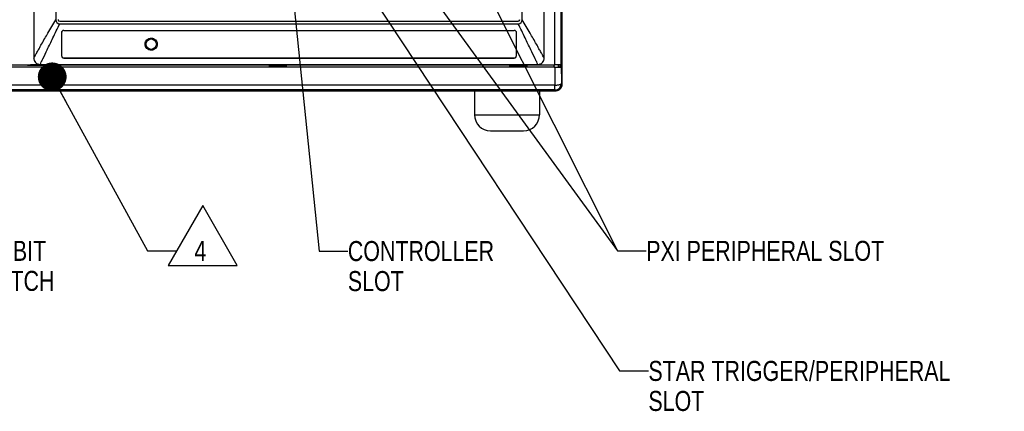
# Model space of a CAD drawing. Header units: inches. Extents: x 0 to 34, y 0 to 22.
# Tile 13 of 37: x 5.4 to 11.5, y 10.7 to 13.2. Entities that reach past the tile are written whole.
import ezdxf

# ---------------------------------------------------------------- set-up
doc = ezdxf.new("R2010")
doc.units = ezdxf.units.IN
doc.header["$LTSCALE"] = 1.87
doc.header["$MEASUREMENT"] = 0
doc.layers.get('0').update_dxf_attribs({"linetype": 'CONTINUOUS'})
for name, color, linetype in [('02___PRT_ALL_AXES', 7, 'CONTINUOUS'), ('3_ALL_AXES', 7, 'CONTINUOUS'), ('DETAIL', 7, 'CONTINUOUS')]:
    doc.layers.add(name, color=color, linetype=linetype)
doc.styles.get("Standard").update_dxf_attribs({"font": 'txt', "width": 0.8})
doc.dimstyles.get("Standard").update_dxf_attribs({"dimtxt": 0.125, "dimasz": 0.18, "dimexe": 0.18, "dimexo": 0.0625, "dimgap": 0.09, "dimtad": 0, "dimtih": 1, "dimtoh": 1, "dimdec": 3, "dimzin": 4, "dimdsep": 46, "dimtxsty": 'STANDARD', "dimblk": '_FILLED', "dimblk1": '_FILLED', "dimblk2": '_FILLED', "dimcen": 0.09, "dimadec": 0, "dimazin": 0, "dimtol": 1, "dimtp": 0.01, "dimtm": 0.01, "dimtfac": 1, "dimtdec": 3, "dimtofl": 0, "dimtmove": 0, "dimatfit": 3, "dimldrblk": '_FILLED', "dimfxl": 1, "dimtolj": 1, "dimtzin": 4, "dimarcsym": 0})

# ---------------------------------------------------------------- blocks, each defined once
blk = doc.blocks.new('_FILLED')
at = {"color": 0, "linetype": 'BYBLOCK'}
blk.add_solid([(0, 0), (-1, 0.174), (-1, -0.174)], dxfattribs=at)
blk = doc.blocks.new('FLAG_TRIANGLE_BL12', base_point=(6.4384, 11.8112))
at = {"layer": 'DETAIL', "color": 2, "linetype": 'CONTINUOUS'}
for p, q in [((6.5022, 11.9985), (6.2859, 11.6239)), ((6.7185, 11.6239), (6.5022, 11.9985)), ((6.1583, 11.7147), (6.3383, 11.7147)), ((6.2859, 11.6239), (6.7185, 11.6239))]:
    blk.add_line(p, q, dxfattribs=at)
at = {"layer": 'DETAIL', "color": 2, "linetype": 'CONTINUOUS', "width": 0.8}
blk.add_text('4', height=0.125, dxfattribs=at).set_placement((6.4505, 11.6522))

msp = doc.modelspace()

# ---------------------------------------------------------------- linework, layer by layer
at = {"color": 7, "linetype": 'CONTINUOUS'}
for p, q in [((8.70307, 12.8775), (8.70307, 16.037)), ((8.74305, 12.87716), (8.74305, 16.03734)), ((8.74851, 12.87534), (8.74851, 16.03916)), ((5.44651, 15.99543), (5.44651, 12.91893)), ((8.63651, 12.91893), (8.63651, 15.99543)), ((5.58401, 15.92043), (5.58401, 13.15843)), ((8.49901, 13.15843), (8.49901, 15.92043)), ((5.58427, 13.15843), (5.58401, 13.15843)), ((5.60885, 13.14877), (5.60859, 13.1485)), ((5.60859, 13.1485), (8.47344, 13.1485)), ((5.60885, 13.14877), (8.47318, 13.14877)), ((5.60901, 13.13369), (5.60901, 13.13343)), ((5.60901, 13.13343), (8.47401, 13.13343)), ((8.47318, 13.14877), (8.47344, 13.1485)), ((8.47401, 13.13369), (8.47401, 13.13343)), ((8.49875, 13.15843), (8.49901, 13.15843)), ((5.61973, 13.0765), (5.61991, 13.0765)), ((5.63526, 13.09205), (5.63526, 13.09187)), ((5.63526, 13.09205), (8.44776, 13.09205)), ((5.63526, 13.09187), (8.44776, 13.09187)), ((8.44776, 13.09187), (8.44776, 13.09205)), ((8.46312, 13.0765), (8.46329, 13.0765)), ((5.62029, 12.934), (5.62011, 12.934)), ((8.46292, 12.934), (8.46274, 12.934)), ((3.73396, 12.8775), (8.70307, 12.8775)), ((8.70307, 12.86195), (3.73396, 12.86195)), ((8.69773, 12.86208), (3.73929, 12.86208)), ((5.40856, 12.87243), (5.40856, 12.87737)), ((5.41014, 12.874), (5.40856, 12.87243)), ((5.52246, 12.87243), (5.40856, 12.87243)), ((5.4101, 12.87417), (5.41736, 12.87562)), ((5.41014, 12.874), (5.41014, 12.87737)), ((5.41736, 12.87562), (5.51367, 12.87562)), ((5.4176, 12.8771), (5.42573, 12.87575)), ((5.50629, 12.87575), (5.42573, 12.87575)), ((5.48651, 12.87893), (8.59651, 12.87893)), ((5.50629, 12.87575), (5.51345, 12.87694)), ((5.52092, 12.87417), (5.51367, 12.87562)), ((5.52089, 12.87737), (5.52089, 12.874)), ((5.52089, 12.874), (5.52246, 12.87243)), ((5.52246, 12.87737), (5.52246, 12.87243)), ((5.63526, 12.91907), (8.44776, 12.91907)), ((5.63526, 12.91907), (5.63526, 12.9189)), ((8.44776, 12.91891), (5.63526, 12.91891)), ((6.91456, 12.87737), (6.91456, 12.87243)), ((6.91614, 12.874), (6.91456, 12.87243)), ((6.91456, 12.87243), (7.02846, 12.87243)), ((6.9161, 12.87417), (6.92336, 12.87562)), ((6.91614, 12.87737), (6.91614, 12.874)), ((7.01967, 12.87562), (6.92336, 12.87562)), ((6.92358, 12.87694), (6.93073, 12.87575)), ((6.93073, 12.87575), (7.01129, 12.87575)), ((7.01129, 12.87575), (7.01942, 12.8771)), ((7.02692, 12.87417), (7.01967, 12.87562)), ((7.02689, 12.874), (7.02689, 12.87737)), ((7.02689, 12.874), (7.02846, 12.87243)), ((7.02846, 12.87243), (7.02846, 12.87737)), ((8.41756, 12.87737), (8.41756, 12.87243)), ((8.41914, 12.874), (8.41756, 12.87243)), ((8.41756, 12.87243), (8.53233, 12.87243)), ((8.4191, 12.87417), (8.42636, 12.87562)), ((8.41914, 12.87737), (8.41914, 12.874)), ((8.42636, 12.87562), (8.52267, 12.87562)), ((8.42658, 12.87694), (8.43373, 12.87575)), ((8.51429, 12.87575), (8.43373, 12.87575)), ((8.44776, 12.9189), (8.44776, 12.91907)), ((8.51429, 12.87575), (8.52242, 12.8771)), ((8.53076, 12.874), (8.52267, 12.87562)), ((8.53076, 12.874), (8.53076, 12.87737)), ((8.53076, 12.874), (8.53233, 12.87243)), ((8.53233, 12.87243), (8.53233, 12.87737)), ((8.69773, 12.86208), (8.69773, 12.87737)), ((8.72519, 12.86231), (8.72519, 12.87716)), ((8.73601, 12.86411), (8.72519, 12.86231)), ((8.73696, 12.87534), (8.72602, 12.87716)), ((8.73601, 12.86411), (8.73601, 12.87534)), ((8.74851, 12.86411), (8.73601, 12.86411)), ((8.73696, 12.87534), (8.74851, 12.87534)), ((8.74305, 12.87716), (8.74851, 12.87534)), ((8.74851, 12.86411), (8.74305, 12.86229)), ((8.74851, 12.75492), (8.74851, 12.86411)), ((8.70341, 12.74999), (3.73362, 12.74999)), ((8.70341, 12.72005), (8.70341, 12.74999)), ((8.74339, 12.76003), (8.74851, 12.75492)), ((3.7285, 12.71493), (8.70853, 12.71493)), ((8.70341, 12.72005), (3.73362, 12.72005)), ((8.70341, 12.72005), (8.70853, 12.71493))]:
    msp.add_line(p, q, dxfattribs=at)
at = {"color": 3, "linetype": 'CONTINUOUS'}
for p, q in [((8.74851, 12.86411), (8.74851, 12.87534)), ((8.31511, 12.7147), (4.12192, 12.7147)), ((8.60751, 12.7147), (8.49192, 12.7147)), ((8.60751, 12.7147), (8.60751, 12.71493))]:
    msp.add_line(p, q, dxfattribs=at)
at = {"color": 7, "linetype": 'CONTINUOUS'}
for centre, radius, start, end in [((5.60901, 13.15843), 0.025, 180, 270), ((8.47401, 13.15843), 0.025, 270, 360), ((5.63526, 13.07652), 0.01553, 89.994826, 180.067925), ((69.17505, 13.17254), 63.55539, 180.086585, 180.2150505), ((5.63526, 13.07652), 0.01535, 89.994831, 180.068761), ((69.74788, 13.17542), 64.12805, 180.0883862, 180.2157046), ((8.44776, 13.07652), 0.01553, 359.932075, 90.005174), ((8.44776, 13.07652), 0.01535, 359.931239, 90.005169), ((-55.66486, 13.17542), 64.12805, 359.7842954, 359.9116138), ((-46.27784, 13.14934), 54.74118, 359.774607, 359.923758), ((5.63526, 12.93405), 0.01516, 180.204857, 269.998214), ((5.63526, 12.93405), 0.01498, 180.204562, 269.997836), ((8.44776, 12.93405), 0.01516, 270.001724, 359.795174), ((8.44776, 12.93405), 0.01498, 270.002154, 359.795428), ((27.06224, 12.86212), 18.35917, 180.000518, 180.349937), ((23.9793, 12.86217), 15.23625, 179.999534, 180.384066), ((8.70337, 12.76007), 0.04002, 270.049666, 359.950334)]:
    msp.add_arc(centre, radius, start, end, dxfattribs=at)
at = {"color": 3, "linetype": 'CONTINUOUS'}
msp.add_arc((8.70851, 12.7547), 0.04, 270, 358.723983, dxfattribs=at)
at = {"color": 7, "linetype": 'CONTINUOUS'}
for centre, major_axis, ratio, start_param, end_param in [((5.60859, 13.15851), (0.00707, 0.00707), 0.9996955, -3.9268385, -2.3563468), ((5.60885, 13.15877), (-0.00707, -0.00707), 0.9996955, -0.7852459, 0.7852459), ((8.47318, 13.15877), (0.00707, -0.00707), 0.9996955, -0.7852459, 0.7852459), ((8.47344, 13.15851), (0.00707, -0.00707), 0.9996955, -0.7852459, 0.7852459), ((8.69773, 12.86232), (0.0275, 0), 0.0087269, -1.5707963, -0.0523599), ((8.70307, 12.87715), (0.04, 0), 0.0087269, 0.0261799, 1.5707963), ((8.7085, 12.75494), (-0.0283, 0.0283), 0.999315, -3.2276915, -2.3565371), ((8.7085, 12.75494), (-0.0283, 0.0283), 0.999315, -3.9266482, -3.7868258), ((8.7085, 12.75494), (0.0283, -0.0283), 0.999315, -0.6452331, -0.0860988)]:
    msp.add_ellipse(centre, major_axis=major_axis, ratio=ratio, start_param=start_param, end_param=end_param, dxfattribs=at)
for points, knots in [([(5.44651, 12.91893), (5.44936, 12.92376), (5.45588, 12.9351), (5.46689, 12.95453), (5.4805, 12.97864), (5.50352, 13.01936), (5.53807, 13.07992), (5.56765, 13.1307), (5.58401, 13.15843)], [0, 0, 0, 0, 0.0608631, 0.1420907, 0.242664, 0.3615618, 0.6502473, 1, 1, 1, 1]), ([(5.48651, 12.87893), (5.48898, 12.8841), (5.49478, 12.89616), (5.50959, 12.92681), (5.53377, 12.97676), (5.56885, 13.04952), (5.59483, 13.10372), (5.60901, 13.13343)], [0, 0, 0, 0, 0.0608593, 0.1420947, 0.3615935, 0.6502952, 1, 1, 1, 1]), ([(8.59651, 12.87893), (8.59404, 12.8841), (8.58824, 12.89616), (8.57343, 12.92681), (8.54926, 12.97676), (8.51418, 13.04952), (8.4882, 13.10372), (8.47401, 13.13343)], [0, 0, 0, 0, 0.0608593, 0.1420947, 0.3615935, 0.6502952, 1, 1, 1, 1]), ([(8.63651, 12.91893), (8.63367, 12.92376), (8.62715, 12.9351), (8.61613, 12.95453), (8.60253, 12.97864), (8.57951, 13.01936), (8.54496, 13.07992), (8.51537, 13.1307), (8.49901, 13.15843)], [0, 0, 0, 0, 0.0608631, 0.1420907, 0.242664, 0.3615618, 0.6502473, 1, 1, 1, 1]), ([(6.1428, 13.00575), (6.14279, 13.01063), (6.14471, 13.02054), (6.15305, 13.0331), (6.16563, 13.04156), (6.18051, 13.04454), (6.1954, 13.04156), (6.20797, 13.0331), (6.21631, 13.02054), (6.21824, 13.01063), (6.21822, 13.00575)], [0, 0, 0, 0, 0.1243136, 0.249131, 0.3744377, 0.5000002, 0.6255626, 0.7508696, 0.8756866, 1, 1, 1, 1]), ([(6.21822, 13.00575), (6.21821, 13.00088), (6.21625, 12.99103), (6.2079, 12.97854), (6.19537, 12.97013), (6.18051, 12.96716), (6.16566, 12.97013), (6.15312, 12.97854), (6.14478, 12.99103), (6.14281, 13.00088), (6.1428, 13.00575)], [0, 0, 0, 0, 0.1243604, 0.2489403, 0.3741869, 0.5000002, 0.6258134, 0.7510602, 0.8756398, 1, 1, 1, 1]), ([(5.44651, 12.91893), (5.44651, 12.91645), (5.44708, 12.91135), (5.4501, 12.90134), (5.4574, 12.88975), (5.46899, 12.88248), (5.47897, 12.87949), (5.48405, 12.87893), (5.48651, 12.87893)], [0, 0, 0, 0, 0.119053, 0.2444918, 0.5008531, 0.7567608, 0.8816802, 1, 1, 1, 1]), ([(8.59651, 12.87893), (8.59898, 12.87893), (8.60405, 12.87949), (8.61404, 12.88248), (8.62563, 12.88975), (8.63293, 12.90134), (8.63595, 12.91135), (8.63651, 12.91645), (8.63651, 12.91893)], [0, 0, 0, 0, 0.1183198, 0.2432392, 0.4991469, 0.7555082, 0.880947, 1, 1, 1, 1]), ([(8.70307, 12.86195), (8.70562, 12.86195), (8.71064, 12.86195), (8.71794, 12.86197), (8.72469, 12.862), (8.72985, 12.86204), (8.73351, 12.86207), (8.73585, 12.8621), (8.73789, 12.86213), (8.7396, 12.86216), (8.74097, 12.86219), (8.74189, 12.86221), (8.74245, 12.86224), (8.74273, 12.86225), (8.74292, 12.86227), (8.74302, 12.86228), (8.74305, 12.86229)], [0, 0, 0, 0, 0.191763, 0.3767515, 0.5475181, 0.6979219, 0.7637508, 0.8224567, 0.8734831, 0.9164008, 0.9507896, 0.9763016, 0.9856697, 0.9927526, 0.9975325, 1, 1, 1, 1]), ([(8.70341, 12.74999), (8.70596, 12.7501), (8.71099, 12.7503), (8.71831, 12.75074), (8.72508, 12.75164), (8.73105, 12.75289), (8.73538, 12.7542), (8.73827, 12.75536), (8.73999, 12.7562), (8.74139, 12.75703), (8.74245, 12.75791), (8.74317, 12.75891), (8.74336, 12.75966), (8.74339, 12.76003)], [0, 0, 0, 0, 0.1795507, 0.3534975, 0.5149873, 0.6589839, 0.7809913, 0.8326001, 0.8773745, 0.9151323, 0.9466737, 0.973881, 1, 1, 1, 1])]:
    msp.add_open_spline(points, degree=3, knots=knots, dxfattribs=at)
at = {"layer": '02___PRT_ALL_AXES', "color": 3, "linetype": 'CONTINUOUS'}
msp.add_line((8.60751, 12.7147), (8.70851, 12.7147), dxfattribs=at)
at = {"layer": '02___PRT_ALL_AXES', "color": 7, "linetype": 'CONTINUOUS'}
msp.add_circle((6.18051, 13.00575), 0.0325, dxfattribs=at)
at = {"layer": '3_ALL_AXES', "color": 7, "linetype": 'CONTINUOUS'}
for p, q in [((8.20026, 12.7147), (8.20026, 12.5647)), ((8.31511, 12.7147), (8.49192, 12.7147)), ((8.60676, 12.7147), (8.60676, 12.5647)), ((8.20026, 12.5647), (8.60676, 12.5647)), ((8.30026, 12.4647), (8.50676, 12.4647))]:
    msp.add_line(p, q, dxfattribs=at)
for centre, start, end in [((8.30026, 12.5647), 180, 270), ((8.50676, 12.5647), 270, 360)]:
    msp.add_arc(centre, 0.1, start, end, dxfattribs=at)

# ---------------------------------------------------------------- block references
at = {"layer": 'DETAIL', "color": 2, "linetype": 'CONTINUOUS'}
msp.add_blockref('FLAG_TRIANGLE_BL12', (6.43841, 11.81122), dxfattribs=at)

# ---------------------------------------------------------------- texts
at = {"layer": 'DETAIL', "color": 2, "linetype": 'CONTINUOUS', "char_height": 0.125, "attachment_point": 1, "line_spacing_factor": 0.9}
for s, insert, width in [('INHIBIT\\PSWITCH', (5.0487, 11.7772), 0.7), ('CONTROLLER\\PSLOT', (7.40919, 11.77595), 1), ('PXI PERIPHERAL SLOT', (9.27367, 11.7772), 1.9), ('STAR TRIGGER/PERIPHERAL\\PSLOT', (9.28718, 11.0272), 2.3)]:
    msp.add_mtext(s, dxfattribs=dict(at, insert=insert, width=width))

# ---------------------------------------------------------------- leaders
at = {"layer": 'DETAIL', "color": 2, "linetype": 'CONTINUOUS'}
for points, override in [([(7.05284, 13.43495), (7.22919, 11.71345), (7.40919, 11.71345)], {"dimtad": 0}), ([(7.47168, 13.43495), (9.10718, 10.9647), (9.28718, 10.9647)], {"dimtad": 0}), ([(7.84114, 13.43495), (9.09367, 11.7147), (9.27367, 11.7147)], {"dimtad": 0}), ([(8.22972, 13.43495), (9.09367, 11.7147), (9.27367, 11.7147)], {"dimtad": 0}), ([(5.56198, 12.80139), (6.15834, 11.7147)], {"dimtad": 0, "dimldrblk": 'DOT'})]:
    msp.add_leader(points, dimstyle='STANDARD', override=override, dxfattribs=at)

doc.saveas('drawing.dxf')
